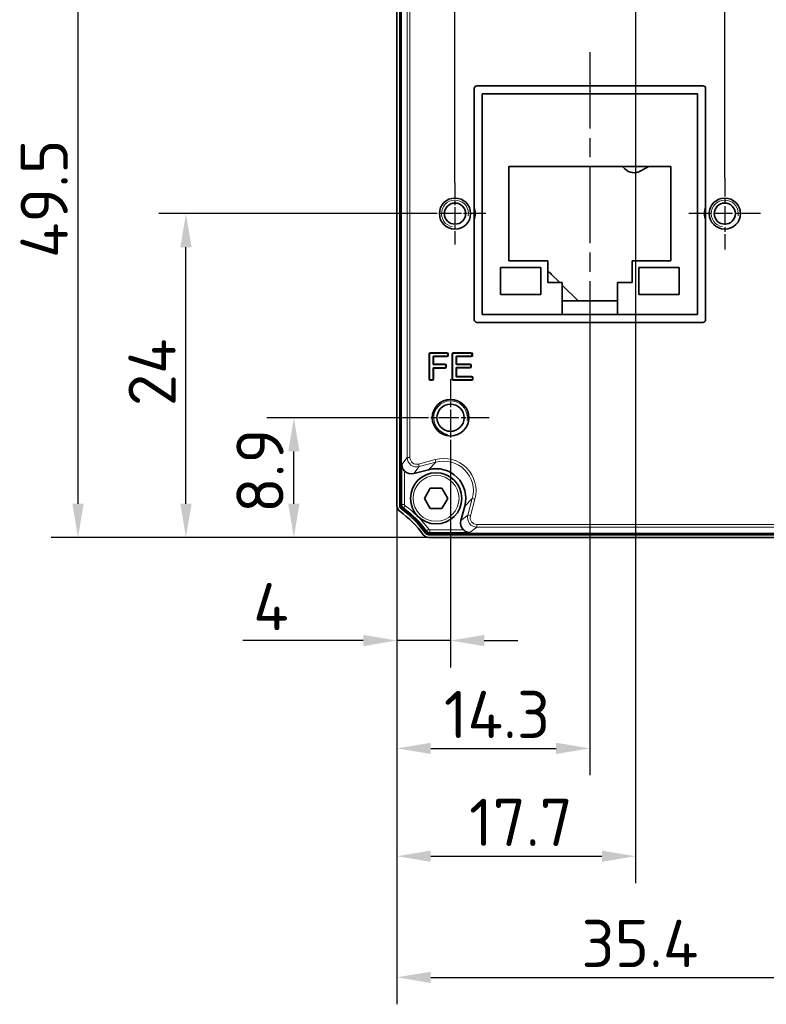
# Model space of a CAD drawing. Header units: millimetres. Extents: x 5 to 415, y 5 to 292.
# Tile 3 of 32: x 99 to 154, y 77 to 150. Entities that reach past the tile are written whole.
import ezdxf

# ---------------------------------------------------------------- set-up
doc = ezdxf.new("R2010")
doc.units = ezdxf.units.MM
doc.linetypes.add('CHAIN', pattern=[0.3543, 0.2362, -0.0295, 0.0591, -0.0295])
doc.linetypes.add('LONG_DASH_DOTTED', pattern=[0.3001, 0.2362, -0.0295, 0.0049, -0.0295])
for name, color, linetype, lineweight in [('Bemaßung (ISO)', 7, 'Continuous', 25), ('Mittellinie (ISO)', 7, 'LONG_DASH_DOTTED', 25), ('Mittelpunktmarkierung (ISO)', 7, 'LONG_DASH_DOTTED', 25), ('Sichtbar (ISO)', 7, 'Continuous', 35), ('Sichtbar schmal (ISO)', 7, 'Continuous', 18), ('Symbol (ISO)', 7, 'Continuous', 25)]:
    doc.layers.add(name, color=color, linetype=linetype, lineweight=lineweight)
doc.styles.add('Notiztext (ISO)', font='isocpeur.ttf')
doc.dimstyles.new('Standard (ISO)', dxfattribs={"dimtxt": 3.5, "dimasz": 2.5, "dimexe": 2, "dimexo": 0, "dimgap": 0.762, "dimtad": 1, "dimtoh": 1, "dimdec": 8, "dimrnd": 1e-08, "dimdsep": 46, "dimtxsty": 'Notiztext (ISO)', "dimcen": 0.09, "dimdle": 10, "dimclrd": 256, "dimclre": 256, "dimclrt": 256, "dimadec": 6, "dimazin": 2, "dimtfac": 0.514286, "dimtdec": 3, "dimtmove": 0, "dimatfit": 3, "dimfxl": 1, "dimtolj": 1, "dimlwd": -1, "dimlwe": -1, "dimarcsym": 0})
doc.dimstyles.new('Standard - Methode 1b (ISO)$7', dxfattribs={"dimtxt": 3.5, "dimasz": 2.5, "dimexe": 2, "dimexo": 0, "dimgap": 0.762, "dimtad": 1, "dimtoh": 1, "dimrnd": 1e-08, "dimdsep": 46, "dimtxsty": 'Notiztext (ISO)', "dimcen": 0.09, "dimdle": 10, "dimclrd": 256, "dimclre": 256, "dimclrt": 256, "dimazin": 2, "dimtfac": 1, "dimtmove": 0, "dimatfit": 3, "dimfxl": 1, "dimtolj": 1, "dimlwd": -1, "dimlwe": -1, "dimarcsym": 0})

# ---------------------------------------------------------------- blocks, each defined once
blk = doc.blocks.new('*D42')
at = {"layer": 'Bemaßung (ISO)', "transparency": 16777216}
for p, q in [((130.693, 118.11), (130.693, 102.441)), ((126.723, 114.441), (126.723, 102.441)), ((124.223, 104.441), (115.299, 104.441)), ((130.693, 104.441), (126.723, 104.441)), ((133.193, 104.441), (135.693, 104.441))]:
    blk.add_line(p, q, dxfattribs=at)
for points in [[(124.223, 104.857), (124.223, 104.024), (126.723, 104.441)], [(133.193, 104.857), (133.193, 104.024), (130.693, 104.441)]]:
    blk.add_solid(points, dxfattribs=at)
at = {"layer": 'Defpoints', "color": 0, "transparency": 16777216}
for p in [(130.693, 118.11), (126.723, 114.441), (130.693, 104.441)]:
    blk.add_point(p, dxfattribs=at)
at = {"layer": 'Bemaßung (ISO)', "transparency": 16777216, "insert": (116.061, 108.703), "char_height": 3.5, "attachment_point": 1, "style": 'Notiztext (ISO)'}
blk.add_mtext('\\A1;4', dxfattribs=at)
blk = doc.blocks.new('*D43')
at = {"layer": 'Bemaßung (ISO)', "transparency": 16777216}
for p, q in [((141.023, 125.536), (141.023, 94.441)), ((126.723, 114.441), (126.723, 94.441)), ((129.223, 96.441), (138.523, 96.441))]:
    blk.add_line(p, q, dxfattribs=at)
for points in [[(129.223, 96.857), (129.223, 96.024), (126.723, 96.441)], [(138.523, 96.857), (138.523, 96.024), (141.023, 96.441)]]:
    blk.add_solid(points, dxfattribs=at)
at = {"layer": 'Defpoints', "color": 0, "transparency": 16777216}
for p in [(141.023, 125.536), (126.723, 114.441), (141.023, 96.441)]:
    blk.add_point(p, dxfattribs=at)
at = {"layer": 'Bemaßung (ISO)', "transparency": 16777216, "insert": (130.198, 100.703), "char_height": 3.5, "attachment_point": 1, "style": 'Notiztext (ISO)'}
blk.add_mtext('\\A1;14.3', dxfattribs=at)
blk = doc.blocks.new('*D44')
at = {"layer": 'Bemaßung (ISO)', "transparency": 16777216}
for p, q in [((144.416, 154.586), (144.416, 86.441)), ((126.723, 114.441), (126.723, 86.441)), ((129.223, 88.441), (141.916, 88.441))]:
    blk.add_line(p, q, dxfattribs=at)
for points in [[(129.223, 88.857), (129.223, 88.024), (126.723, 88.441)], [(141.916, 88.857), (141.916, 88.024), (144.416, 88.441)]]:
    blk.add_solid(points, dxfattribs=at)
at = {"layer": 'Defpoints', "color": 0, "transparency": 16777216}
for p in [(144.416, 154.586), (126.723, 114.441), (144.416, 88.441)]:
    blk.add_point(p, dxfattribs=at)
at = {"layer": 'Bemaßung (ISO)', "transparency": 16777216, "insert": (132.069, 92.703), "char_height": 3.5, "attachment_point": 1, "style": 'Notiztext (ISO)'}
blk.add_mtext('\\A1;17.7', dxfattribs=at)
blk = doc.blocks.new('*D45')
at = {"layer": 'Bemaßung (ISO)', "transparency": 16777216}
for p, q in [((162.116, 153.086), (162.116, 77.456)), ((126.723, 114.441), (126.723, 77.456)), ((129.223, 79.456), (159.616, 79.456))]:
    blk.add_line(p, q, dxfattribs=at)
for points in [[(129.223, 79.872), (129.223, 79.039), (126.723, 79.456)], [(159.616, 79.872), (159.616, 79.039), (162.116, 79.456)]]:
    blk.add_solid(points, dxfattribs=at)
at = {"layer": 'Defpoints', "color": 0, "transparency": 16777216}
for p in [(162.116, 153.086), (126.723, 114.441), (162.116, 79.456)]:
    blk.add_point(p, dxfattribs=at)
at = {"layer": 'Bemaßung (ISO)', "transparency": 16777216, "insert": (140.394, 83.718), "char_height": 3.5, "attachment_point": 1, "style": 'Notiztext (ISO)'}
blk.add_mtext('\\A1;35.4', dxfattribs=at)
blk = doc.blocks.new('*D46')
at = {"layer": 'Bemaßung (ISO)', "transparency": 16777216}
for p, q in [((127.837, 120.966), (117.078, 120.966)), ((119.078, 114.586), (119.078, 118.466)), ((129.078, 112.086), (117.078, 112.086))]:
    blk.add_line(p, q, dxfattribs=at)
for points in [[(118.662, 118.466), (119.495, 118.466), (119.078, 120.966)], [(118.662, 114.586), (119.495, 114.586), (119.078, 112.086)]]:
    blk.add_solid(points, dxfattribs=at)
at = {"layer": 'Defpoints', "color": 0, "transparency": 16777216}
for p in [(119.078, 120.966), (127.837, 120.966), (129.078, 112.086)]:
    blk.add_point(p, dxfattribs=at)
at = {"layer": 'Bemaßung (ISO)', "transparency": 16777216, "insert": (114.816, 113.901), "char_height": 3.5, "attachment_point": 1, "rotation": 90, "style": 'Notiztext (ISO)'}
blk.add_mtext('\\A1;8.9', dxfattribs=at)
blk = doc.blocks.new('*D47')
at = {"layer": 'Bemaßung (ISO)', "transparency": 16777216}
for p, q in [((128.74, 136.106), (109.078, 136.106)), ((111.078, 114.586), (111.078, 133.606)), ((129.078, 112.086), (109.078, 112.086))]:
    blk.add_line(p, q, dxfattribs=at)
for points in [[(110.662, 133.606), (111.495, 133.606), (111.078, 136.106)], [(110.662, 114.586), (111.495, 114.586), (111.078, 112.086)]]:
    blk.add_solid(points, dxfattribs=at)
at = {"layer": 'Defpoints', "color": 0, "transparency": 16777216}
for p in [(111.078, 136.106), (128.74, 136.106), (129.078, 112.086)]:
    blk.add_point(p, dxfattribs=at)
at = {"layer": 'Bemaßung (ISO)', "transparency": 16777216, "insert": (106.816, 121.821), "char_height": 3.5, "attachment_point": 1, "rotation": 90, "style": 'Notiztext (ISO)'}
blk.add_mtext('\\A1;24', dxfattribs=at)
blk = doc.blocks.new('*D48')
at = {"layer": 'Bemaßung (ISO)', "transparency": 16777216}
for p, q in [((137.416, 161.586), (101.078, 161.586)), ((103.078, 114.586), (103.078, 159.086)), ((129.078, 112.086), (101.078, 112.086))]:
    blk.add_line(p, q, dxfattribs=at)
for points in [[(102.662, 159.086), (103.495, 159.086), (103.078, 161.586)], [(102.662, 114.586), (103.495, 114.586), (103.078, 112.086)]]:
    blk.add_solid(points, dxfattribs=at)
at = {"layer": 'Defpoints', "color": 0, "transparency": 16777216}
for p in [(103.078, 161.586), (137.416, 161.586), (129.078, 112.086)]:
    blk.add_point(p, dxfattribs=at)
at = {"layer": 'Bemaßung (ISO)', "transparency": 16777216, "insert": (98.816, 132.811), "char_height": 3.5, "attachment_point": 1, "rotation": 90, "style": 'Notiztext (ISO)'}
blk.add_mtext('\\A1;49.5', dxfattribs=at)
blk = doc.blocks.new('*D49')
at = {"layer": 'Bemaßung (ISO)', "transparency": 16777216}
for p, q in [((131.023, 138.389), (131.023, 183.389)), ((151.023, 138.76), (151.023, 183.389)), ((133.523, 181.389), (148.523, 181.389))]:
    blk.add_line(p, q, dxfattribs=at)
for points in [[(133.523, 181.806), (133.523, 180.972), (131.023, 181.389)], [(148.523, 181.806), (148.523, 180.972), (151.023, 181.389)]]:
    blk.add_solid(points, dxfattribs=at)
at = {"layer": 'Defpoints', "color": 0, "transparency": 16777216}
for p in [(151.023, 181.389), (131.023, 138.389), (151.023, 138.76)]:
    blk.add_point(p, dxfattribs=at)
at = {"layer": 'Bemaßung (ISO)', "transparency": 16777216, "insert": (138.923, 185.651), "char_height": 3.5, "attachment_point": 1, "style": 'Notiztext (ISO)'}
blk.add_mtext('\\A1;20', dxfattribs=at)

msp = doc.modelspace()

# ---------------------------------------------------------------- linework, layer by layer
at = {"layer": 'Mittellinie (ISO)', "linetype": 'CHAIN', "ltscale": 23.990969}
msp.add_line((141.02317212, 148.08562591), (141.02317212, 125.53562591), dxfattribs=at)
at = {"layer": 'Mittelpunktmarkierung (ISO)', "linetype": 'CHAIN', "ltscale": 5.074784}
for p, q in [((131.02317212, 138.38912591), (131.02317212, 133.82212591)), ((133.30667212, 136.10562591), (128.73967212, 136.10562591))]:
    msp.add_line(p, q, dxfattribs=at)
at = {"layer": 'Mittelpunktmarkierung (ISO)', "linetype": 'CHAIN', "ltscale": 5.898996}
for p, q in [((151.02317212, 138.75998901), (151.02317212, 133.45126281)), ((153.67753522, 136.10562591), (148.36880902, 136.10562591))]:
    msp.add_line(p, q, dxfattribs=at)
at = {"layer": 'Mittelpunktmarkierung (ISO)', "linetype": 'CHAIN', "ltscale": 6.346983}
for p, q in [((130.69317212, 123.82156602), (130.69317212, 118.10968581)), ((133.54911223, 120.96562591), (127.83723201, 120.96562591))]:
    msp.add_line(p, q, dxfattribs=at)
at = {"layer": 'Sichtbar (ISO)'}
for p, q in [((126.72317212, 114.44062591), (126.72317212, 171.73062591)), ((126.92317212, 171.73062591), (126.92317212, 114.44062591)), ((127.02317212, 114.48997041), (127.02317212, 171.68128142)), ((132.44817212, 128.23555738), (132.44817212, 145.38569445)), ((132.64810358, 145.58562591), (149.39824065, 145.58562591)), ((149.59817212, 145.38569445), (149.59817212, 128.23555738)), ((148.99817212, 144.98562591), (133.04817212, 144.98562591)), ((133.04817212, 128.63562591), (133.04817212, 144.98562591)), ((148.99817212, 144.98562591), (148.99817212, 128.63562591)), ((135.02317212, 139.60562591), (147.02317212, 139.60562591)), ((135.02317212, 132.60562591), (135.02317212, 139.60562591)), ((143.60275155, 139.43117275), (143.42829838, 139.60562591)), ((145.38727519, 139.60562591), (144.80985833, 139.27225413)), ((147.02317212, 139.60562591), (147.02317212, 132.60562591)), ((137.89817212, 132.60562591), (135.02317212, 132.60562591)), ((137.89817212, 130.98562591), (137.89817212, 132.60562591)), ((144.14817212, 132.60562591), (144.14817212, 130.98562591)), ((147.02317212, 132.60562591), (144.14817212, 132.60562591)), ((134.39817212, 130.10562591), (134.39817212, 132.10562591)), ((134.39817212, 132.10562591), (137.39817212, 132.10562591)), ((137.39817212, 132.10562591), (137.39817212, 130.10562591)), ((138.15938965, 131.62428211), (138.79804585, 130.98562591)), ((144.64817212, 130.10562591), (144.64817212, 132.10562591)), ((144.64817212, 132.10562591), (147.64817212, 132.10562591)), ((147.64817212, 132.10562591), (147.64817212, 130.10562591)), ((138.97317212, 130.98562591), (137.89817212, 130.98562591)), ((138.97317212, 128.63562591), (138.97317212, 130.98562591)), ((138.97317212, 130.81049965), (140.14804585, 129.63562591)), ((143.07317212, 130.98562591), (143.07317212, 128.63562591)), ((144.14817212, 130.98562591), (143.07317212, 130.98562591)), ((137.39817212, 130.10562591), (134.39817212, 130.10562591)), ((147.64817212, 130.10562591), (144.64817212, 130.10562591)), ((143.07317212, 129.63562591), (138.97317212, 129.63562591)), ((138.97317212, 128.63562591), (133.04817212, 128.63562591)), ((143.07317212, 128.63462591), (138.97317212, 128.63462591)), ((148.99817212, 128.63562591), (143.07317212, 128.63562591)), ((149.39824065, 128.03562591), (132.64810358, 128.03562591)), ((129.13731658, 125.7143188), (129.13731658, 123.81693302)), ((130.4353102, 125.7643169), (129.18731468, 125.7643169)), ((130.4853083, 125.58065256), (130.4853083, 125.7143188)), ((130.83701173, 125.7143188), (130.83701173, 123.81693302)), ((132.23256633, 125.7643169), (130.88700982, 125.7643169)), ((132.28256442, 125.58065256), (132.28256442, 125.7143188)), ((129.39994243, 124.95913205), (129.39994243, 125.48065637)), ((129.44994052, 125.53065447), (130.4353102, 125.53065447)), ((130.28896874, 124.90913396), (129.44994052, 124.90913396)), ((131.09963757, 124.96675401), (131.09963757, 125.48065637)), ((131.14963567, 125.53065447), (132.23256633, 125.53065447)), ((132.1578712, 124.91675591), (131.14963567, 124.91675591)), ((129.39994243, 123.81693302), (129.39994243, 124.62547343)), ((129.44994052, 124.67547153), (130.28896874, 124.67547153)), ((130.33896683, 124.72546962), (130.33896683, 124.85913586)), ((131.09963757, 124.05059546), (131.09963757, 124.63309538)), ((131.14963567, 124.68309348), (132.1578712, 124.68309348)), ((132.2078693, 124.73309157), (132.2078693, 124.86675781)), ((129.18731468, 123.76693493), (129.34994433, 123.76693493)), ((130.88700982, 123.76693493), (132.27829803, 123.76693493)), ((132.27829803, 124.00059736), (131.14963567, 124.00059736)), ((132.32829613, 123.81693302), (132.32829613, 123.95059926)), ((129.05503149, 117.11100069), (127.97212868, 116.82083776)), ((128.75714671, 114.98562591), (129.19015942, 115.73562591)), ((129.19015942, 115.73562591), (130.05618482, 115.73562591)), ((130.05618482, 115.73562591), (130.48919752, 114.98562591)), ((129.19015942, 114.23562591), (128.75714671, 114.98562591)), ((130.48919752, 114.98562591), (130.05618482, 114.23562591)), ((130.05618482, 114.23562591), (129.19015942, 114.23562591)), ((131.45838396, 113.33458248), (131.74854689, 114.41748529)), ((129.07817212, 112.28562591), (180.36817212, 112.28562591)), ((180.36817212, 112.08562591), (129.07817212, 112.08562591)), ((180.31882763, 112.38562591), (129.12751661, 112.38562591))]:
    msp.add_line(p, q, dxfattribs=at)
for centre, radius in [((131.02317212, 136.10562591), 1.1543631), ((131.02317212, 136.10562591), 0.7835), ((151.02317212, 136.10562591), 1.1543631), ((151.02317212, 136.10562591), 0.7835), ((130.69317212, 120.96562591), 1.35594011), ((130.69317212, 120.96562591), 1.00645), ((129.62317212, 114.98562591), 1.9)]:
    msp.add_circle(centre, radius, dxfattribs=at)
for centre, radius, start, end in [((144.30985833, 140.13827953), 1, 225, 300), ((131.02217212, 136.10562591), 1.5, 341.9278565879, 18.0721434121), ((151.02217212, 136.10562591), 1.5, 161.6831934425, 198.3168065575), ((137.45228287, 130.91717533), 1, 45, 63.5197535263), ((127.22317212, 114.44062591), 0.5, 180, 233.7730672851), ((127.22317212, 114.44062591), 0.3, 180, 233.9836579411), ((122.14070176, 107.50315555), 8.1, 36.2269327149, 53.7730672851), ((122.2838379, 107.64629169), 8.1, 36.0163420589, 53.9836579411), ((129.07817212, 112.58562591), 0.5, 216.2269327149, 270), ((129.07817212, 112.58562591), 0.3, 216.0163420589, 270)]:
    msp.add_arc(centre, radius, start, end, dxfattribs=at)
for centre, major_axis, ratio, start_param, end_param in [((132.64824068, 145.38555735), (-0.1415183, 0.1415183), 0.999315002, 5.4981297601, 7.0682408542), ((149.39810356, 145.38555735), (0.1415183, 0.1415183), 0.999315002, 5.4981297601, 7.0682408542), ((132.64824068, 128.23569447), (-0.1415183, -0.1415183), 0.999315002, 5.4981297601, 7.0682408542), ((149.39810356, 128.23569447), (0.1415183, -0.1415183), 0.999315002, 5.4981297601, 7.0682408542), ((129.18731849, 125.71431499), (-0.03535803, 0.03535803), 0.9999238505, 5.49782522, 7.0685453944), ((130.43530639, 125.71431499), (0.03535803, 0.03535803), 0.9999238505, 5.49782522, 7.0685453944), ((130.88701363, 125.71431499), (-0.03535803, 0.03535803), 0.9999238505, 5.49782522, 7.0685453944), ((132.23256252, 125.71431499), (0.03535803, 0.03535803), 0.9999238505, 5.49782522, 7.0685453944), ((129.44994433, 125.48065256), (-0.03535803, 0.03535803), 0.9999238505, 5.49782522, 7.0685453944), ((129.44994433, 124.95913586), (-0.03535803, -0.03535803), 0.9999238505, 5.49782522, 7.0685453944), ((130.28896493, 124.85913205), (0.03535803, 0.03535803), 0.9999238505, 5.49782522, 7.0685453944), ((130.43530639, 125.58065637), (0.03535803, -0.03535803), 0.9999238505, 5.49782522, 7.0685453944), ((131.14963948, 125.48065256), (-0.03535803, 0.03535803), 0.9999238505, 5.49782522, 7.0685453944), ((131.14963948, 124.96675781), (-0.03535803, -0.03535803), 0.9999238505, 5.49782522, 7.0685453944), ((132.15786739, 124.86675401), (0.03535803, 0.03535803), 0.9999238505, 5.49782522, 7.0685453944), ((132.23256252, 125.58065637), (0.03535803, -0.03535803), 0.9999238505, 5.49782522, 7.0685453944), ((129.44994433, 124.62546962), (-0.03535803, 0.03535803), 0.9999238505, 5.49782522, 7.0685453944), ((130.28896493, 124.72547343), (0.03535803, -0.03535803), 0.9999238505, 5.49782522, 7.0685453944), ((131.14963948, 124.63309157), (-0.03535803, 0.03535803), 0.9999238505, 5.49782522, 7.0685453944), ((132.15786739, 124.73309538), (0.03535803, -0.03535803), 0.9999238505, 5.49782522, 7.0685453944), ((129.18731849, 123.81693683), (-0.03535803, -0.03535803), 0.9999238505, 5.49782522, 7.0685453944), ((129.34994052, 123.81693683), (0.03535803, -0.03535803), 0.9999238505, 5.49782522, 7.0685453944), ((130.88701363, 123.81693683), (-0.03535803, -0.03535803), 0.9999238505, 5.49782522, 7.0685453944), ((131.14963948, 124.05059926), (-0.03535803, -0.03535803), 0.9999238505, 5.49782522, 7.0685453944), ((132.27829423, 123.95059546), (0.03535803, 0.03535803), 0.9999238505, 5.49782522, 7.0685453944), ((132.27829423, 123.81693683), (0.03535803, -0.03535803), 0.9999238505, 5.49782522, 7.0685453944), ((127.79149726, 117.49737946), (-0.42652705, -0.55586088), 0.9990761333, 6.1317814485, 7.1990367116), ((129.6221056, 114.98455939), (1.55776686, 1.55776686), 0.9986314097, 5.2365809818, 7.3297896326), ((132.13492566, 113.15395106), (-0.55586088, -0.42652705), 0.9990761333, 5.3673339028, 6.4345891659)]:
    msp.add_ellipse(centre, major_axis=major_axis, ratio=ratio, start_param=start_param, end_param=end_param, dxfattribs=at)
for points, knots in [([(127.08615722, 117.49010757), (127.08733208, 117.40762425), (127.10446817, 117.31913794), (127.15657122, 117.19386119), (127.17818155, 117.15332975), (127.2277901, 117.07857216), (127.25536108, 117.04417261), (127.28608868, 117.01214942)], [0, 0, 0, 0, 0.028171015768, 0.028171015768, 0.042256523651, 0.042256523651, 0.055589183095, 0.055589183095, 0.055589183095, 0.055589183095]), ([(127.14565919, 114.24817716), (127.12148237, 114.26592471), (127.10009484, 114.28721995), (127.05376376, 114.34964762), (127.03463038, 114.39500442), (127.02485795, 114.4555327), (127.02360517, 114.46898656), (127.02326611, 114.48252853), (127.02320408, 114.48500575), (127.02317268, 114.48748637), (127.02317212, 114.48997041)], [11.1360574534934, 11.1360574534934, 11.1360574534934, 11.1360574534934, 11.1392016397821, 11.1392016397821, 11.144232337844, 11.144232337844, 11.1456510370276, 11.1456510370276, 11.1456510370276, 11.1459105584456, 11.1459105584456, 11.1459105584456, 11.1459105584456]), ([(128.88572336, 112.50811298), (128.76379521, 112.67428954), (128.63635715, 112.83476516), (128.36801292, 113.14756922), (128.22741275, 113.2993135), (127.93562582, 113.59100969), (127.7844776, 113.73101388), (127.47231135, 113.99881096), (127.31198094, 114.12614247), (127.14565919, 114.24817716)], [10.8830896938, 10.8830896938, 10.8830896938, 10.8830896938, 10.94620089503, 10.94620089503, 11.00970265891, 11.00970265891, 11.07294625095, 11.07294625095, 11.13605745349, 11.13605745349, 11.13605745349, 11.13605745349]), ([(129.12751661, 112.38562591), (129.09752504, 112.38563267), (129.06784428, 112.39012767), (128.9937945, 112.41290858), (128.95164781, 112.4379944), (128.90776859, 112.48098865), (128.89859915, 112.49129991), (128.89016514, 112.50221563), (128.88866134, 112.50416193), (128.88718066, 112.50612776), (128.88572336, 112.50811298)], [10.8732365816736, 10.8732365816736, 10.8732365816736, 10.8732365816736, 10.876370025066, 10.876370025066, 10.8813835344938, 10.8813835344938, 10.8828315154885, 10.8828315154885, 10.8828315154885, 10.8830896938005, 10.8830896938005, 10.8830896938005, 10.8830896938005]), ([(131.64969563, 112.64854248), (131.68171882, 112.61781487), (131.71611837, 112.59024389), (131.79087595, 112.54063534), (131.83140739, 112.51902502), (131.95668414, 112.46692196), (132.04517045, 112.44978587), (132.12765377, 112.44861101)], [0.126506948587, 0.126506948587, 0.126506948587, 0.126506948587, 0.139839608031, 0.139839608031, 0.153925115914, 0.153925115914, 0.182096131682, 0.182096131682, 0.182096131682, 0.182096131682])]:
    msp.add_open_spline(points, degree=3, knots=knots, dxfattribs=at)
at = {"layer": 'Sichtbar schmal (ISO)'}
for p, q in [((127.48706368, 168.15867279), (127.48706368, 118.01257904)), ((127.68699514, 118.01257904), (127.68699514, 168.15867279)), ((129.08644199, 125.7151953), (129.08644199, 123.81606034)), ((129.08644199, 125.7151953), (129.13644009, 125.7151953)), ((129.13644009, 123.81605653), (129.13644009, 125.7151953)), ((129.13644009, 125.7151953), (129.13731658, 125.7143188)), ((130.4361867, 125.81519149), (129.18643818, 125.81519149)), ((129.18643818, 125.76519339), (129.18643818, 125.81519149)), ((129.18643818, 125.76519339), (130.4361867, 125.76519339)), ((129.18731468, 125.7643169), (129.18643818, 125.76519339)), ((130.4361867, 125.76519339), (130.4353102, 125.7643169)), ((130.4361867, 125.81519149), (130.4361867, 125.76519339)), ((130.4853083, 125.7143188), (130.48618479, 125.7151953)), ((130.48618479, 125.7151953), (130.48618479, 125.57977607)), ((130.53618289, 125.57977607), (130.53618289, 125.71519149)), ((130.78613714, 125.7151953), (130.78613714, 123.81606034)), ((130.78613714, 125.7151953), (130.83613523, 125.7151953)), ((130.83613523, 123.81605653), (130.83613523, 125.7151953)), ((130.83613523, 125.7151953), (130.83701173, 125.7143188)), ((132.23344282, 125.81519149), (130.88613333, 125.81519149)), ((130.88613333, 125.76519339), (130.88613333, 125.81519149)), ((130.88613333, 125.76519339), (132.23344282, 125.76519339)), ((130.88700982, 125.7643169), (130.88613333, 125.76519339)), ((132.23344282, 125.76519339), (132.23256633, 125.7643169)), ((132.23344282, 125.81519149), (132.23344282, 125.76519339)), ((132.28256442, 125.7143188), (132.28344092, 125.7151953)), ((132.28344092, 125.7151953), (132.28344092, 125.57977607)), ((132.33343901, 125.57977607), (132.33343901, 125.71519149)), ((129.39994243, 125.48065637), (129.40081892, 125.47977988)), ((129.40081892, 124.96000855), (129.39994243, 124.95913205)), ((129.40081892, 125.47977988), (129.45081702, 125.47977988)), ((129.40081892, 125.47977988), (129.40081892, 124.96000855)), ((129.45081702, 124.96000855), (129.40081892, 124.96000855)), ((129.45081702, 125.52977797), (129.44994052, 125.53065447)), ((129.44994052, 124.90913396), (129.45081702, 124.91001045)), ((129.45081702, 125.47977988), (129.45081702, 125.52977797)), ((130.4361867, 125.52977797), (129.45081702, 125.52977797)), ((129.45081702, 125.47977988), (130.43618289, 125.47977988)), ((129.45081702, 124.96000855), (129.45081702, 125.47977988)), ((130.28984523, 124.96000855), (129.45081702, 124.96000855)), ((129.45081702, 124.91001045), (129.45081702, 124.96000855)), ((129.45081702, 124.91001045), (130.28984523, 124.91001045)), ((130.28984523, 124.91001045), (130.28896874, 124.90913396)), ((130.28984523, 124.96000855), (130.28984523, 124.91001045)), ((130.4353102, 125.53065447), (130.4361867, 125.52977797)), ((130.48618479, 125.57977607), (130.4853083, 125.58065256)), ((130.53618289, 125.57977607), (130.48618479, 125.57977607)), ((131.09963757, 125.48065637), (131.10051407, 125.47977988)), ((131.10051407, 124.9676305), (131.09963757, 124.96675401)), ((131.10051407, 125.47977988), (131.15051217, 125.47977988)), ((131.10051407, 125.47977988), (131.10051407, 124.9676305)), ((131.15051217, 124.9676305), (131.10051407, 124.9676305)), ((131.15051217, 125.52977797), (131.14963567, 125.53065447)), ((131.14963567, 124.91675591), (131.15051217, 124.9176324)), ((131.15051217, 125.47977988), (131.15051217, 125.52977797)), ((132.23344282, 125.52977797), (131.15051217, 125.52977797)), ((131.15051217, 125.47977988), (132.23343901, 125.47977988)), ((131.15051217, 124.9676305), (131.15051217, 125.47977988)), ((132.1587477, 124.9676305), (131.15051217, 124.9676305)), ((131.15051217, 124.9176324), (131.15051217, 124.9676305)), ((131.15051217, 124.9176324), (132.1587477, 124.9176324)), ((132.1587477, 124.9176324), (132.1578712, 124.91675591)), ((132.1587477, 124.9676305), (132.1587477, 124.9176324)), ((132.23256633, 125.53065447), (132.23344282, 125.52977797)), ((132.28344092, 125.57977607), (132.28256442, 125.58065256)), ((132.33343901, 125.57977607), (132.28344092, 125.57977607)), ((129.39994243, 124.62547343), (129.40081892, 124.62459694)), ((129.40081892, 124.62459694), (129.45081702, 124.62459694)), ((129.40081892, 124.62459694), (129.40081892, 123.81605653)), ((129.45081702, 124.67459503), (129.44994052, 124.67547153)), ((129.45081702, 124.62459694), (129.45081702, 124.67459503)), ((130.28984523, 124.67459503), (129.45081702, 124.67459503)), ((129.45081702, 124.62459694), (130.28984142, 124.62459694)), ((129.45081702, 123.81605653), (129.45081702, 124.62459694)), ((130.28896874, 124.67547153), (130.28984523, 124.67459503)), ((130.33896683, 124.85913586), (130.33984333, 124.86001236)), ((130.33984333, 124.72459313), (130.33896683, 124.72546962)), ((130.33984333, 124.86001236), (130.33984333, 124.72459313)), ((130.38984142, 124.72459313), (130.33984333, 124.72459313)), ((130.38984142, 124.72459313), (130.38984142, 124.86000855)), ((131.09963757, 124.63309538), (131.10051407, 124.63221889)), ((131.10051407, 124.63221889), (131.15051217, 124.63221889)), ((131.10051407, 124.63221889), (131.10051407, 124.05147195)), ((131.15051217, 124.68221698), (131.14963567, 124.68309348)), ((131.15051217, 124.63221889), (131.15051217, 124.68221698)), ((132.1587477, 124.68221698), (131.15051217, 124.68221698)), ((131.15051217, 124.63221889), (132.15874389, 124.63221889)), ((131.15051217, 124.05147195), (131.15051217, 124.63221889)), ((132.1578712, 124.68309348), (132.1587477, 124.68221698)), ((132.2078693, 124.86675781), (132.20874579, 124.86763431)), ((132.20874579, 124.73221508), (132.2078693, 124.73309157)), ((132.20874579, 124.86763431), (132.20874579, 124.73221508)), ((132.25874389, 124.73221508), (132.20874579, 124.73221508)), ((132.25874389, 124.73221508), (132.25874389, 124.8676305)), ((129.13731658, 123.81693302), (129.13644009, 123.81605653)), ((129.18643818, 123.76605843), (129.18731468, 123.76693493)), ((129.18643818, 123.71606034), (129.18643818, 123.76605843)), ((129.35082083, 123.76605843), (129.18643818, 123.76605843)), ((129.18643818, 123.71606034), (129.35081702, 123.71606034)), ((129.34994433, 123.76693493), (129.35082083, 123.76605843)), ((129.40081892, 123.81605653), (129.39994243, 123.81693302)), ((129.45081702, 123.81605653), (129.40081892, 123.81605653)), ((130.83701173, 123.81693302), (130.83613523, 123.81605653)), ((130.88613333, 123.76605843), (130.88700982, 123.76693493)), ((130.88613333, 123.71606034), (130.88613333, 123.76605843)), ((132.27917453, 123.76605843), (130.88613333, 123.76605843)), ((130.88613333, 123.71606034), (132.27917072, 123.71606034)), ((131.10051407, 124.05147195), (131.09963757, 124.05059546)), ((131.15051217, 124.05147195), (131.10051407, 124.05147195)), ((131.14963567, 124.00059736), (131.15051217, 124.00147385)), ((132.27917453, 124.05147195), (131.15051217, 124.05147195)), ((131.15051217, 124.00147385), (131.15051217, 124.05147195)), ((131.15051217, 124.00147385), (132.27917453, 124.00147385)), ((132.27917453, 124.00147385), (132.27829803, 124.00059736)), ((132.27829803, 123.76693493), (132.27917453, 123.76605843)), ((132.27917453, 124.05147195), (132.27917453, 124.00147385)), ((132.32829613, 123.95059926), (132.32917262, 123.95147576)), ((132.32917262, 123.81605653), (132.32829613, 123.81693302)), ((132.32917262, 123.95147576), (132.32917262, 123.81605653)), ((132.37917072, 123.81605653), (132.32917262, 123.81605653)), ((132.37917072, 123.81605653), (132.37917072, 123.95147195)), ((127.08615722, 117.49010757), (127.48706368, 118.01257904)), ((127.48706368, 118.01257904), (127.68699514, 118.01257904)), ((129.56304016, 117.86387439), (128.31618898, 117.52978162)), ((128.36793505, 117.33666266), (129.61478623, 117.67075542)), ((129.61478623, 117.67075542), (129.05503149, 117.11100069)), ((129.61478623, 117.67075542), (129.56304016, 117.86387439)), ((127.08615722, 117.49010757), (127.08615722, 114.52180249)), ((127.28608868, 114.52180249), (127.28608868, 117.01214942)), ((127.97212868, 116.82083776), (128.36793505, 117.33666266)), ((128.36793505, 117.33666266), (128.31618898, 117.52978162)), ((131.74854689, 114.41748529), (132.30830163, 114.97724002)), ((132.30830163, 114.97724002), (131.97420886, 113.73038885)), ((132.16732783, 113.67864278), (132.50142059, 114.92549395)), ((132.30830163, 114.97724002), (132.50142059, 114.92549395)), ((126.92317212, 114.44062591), (127.02726908, 114.44062591)), ((127.10749237, 114.28150186), (127.04676732, 114.19797112)), ((127.08615722, 114.52180249), (127.28608868, 114.52180249)), ((127.20773324, 114.28068035), (127.32661402, 114.44142844)), ((131.97420886, 113.73038885), (131.45838396, 113.33458248)), ((131.97420886, 113.73038885), (132.16732783, 113.67864278)), ((128.91822655, 112.57018704), (129.07897465, 112.68906782)), ((131.64969563, 112.64854248), (129.1593487, 112.64854248)), ((129.1593487, 112.44861101), (129.1593487, 112.64854248)), ((132.65012524, 112.84951747), (132.12765377, 112.44861101)), ((176.79621899, 113.04944894), (132.65012524, 113.04944894)), ((132.65012524, 112.84951747), (132.65012524, 113.04944894)), ((132.65012524, 112.84951747), (176.79621899, 112.84951747)), ((128.83551732, 112.40922112), (128.91904807, 112.46994617)), ((129.07817212, 112.38972287), (129.07817212, 112.28562591)), ((129.1593487, 112.44861101), (132.12765377, 112.44861101))]:
    msp.add_line(p, q, dxfattribs=at)
msp.add_circle((129.62317212, 114.98562591), 1.7, dxfattribs=at)
for centre, radius, start, end in [((131.02317212, 136.10562591), 1, 350, 260), ((151.02317212, 136.10562591), 1, 350, 260), ((129.1864458, 125.71518768), 0.10000762, 90.0021816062, 179.9956367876), ((130.43617908, 125.71518768), 0.10000762, 0.0021816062, 89.9956367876), ((130.88614095, 125.71518768), 0.10000762, 90.0021816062, 179.9956367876), ((132.2334352, 125.71518768), 0.10000762, 0.0021816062, 89.9956367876), ((129.45081702, 125.47977988), 0.0499981, 90, 179.9956367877), ((129.45081702, 124.96000855), 0.0499981, 180, 269.9956367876), ((130.28983761, 124.86000474), 0.10000762, 0.0021816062, 89.9956367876), ((130.43617908, 125.57978368), 0.10000762, 270.0021816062, 359.9956367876), ((131.15051217, 125.47977988), 0.0499981, 90, 179.9956367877), ((131.15051217, 124.9676305), 0.0499981, 180, 269.9956367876), ((132.15874008, 124.86762669), 0.10000762, 0.0021816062, 89.9956367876), ((132.2334352, 125.57978368), 0.10000762, 270.0021816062, 359.9956367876), ((129.45081702, 124.62459694), 0.0499981, 90, 179.9956367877), ((130.28983761, 124.72460074), 0.10000762, 270.0021816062, 359.9956367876), ((131.15051217, 124.63221889), 0.0499981, 90, 179.9956367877), ((132.15874008, 124.7322227), 0.10000762, 270.0021816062, 359.9956367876), ((129.1864458, 123.81606415), 0.10000762, 180.0021816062, 269.9956367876), ((129.35081321, 123.81606415), 0.10000762, 270.0021816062, 359.9956367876), ((130.88614095, 123.81606415), 0.10000762, 180.0021816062, 269.9956367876), ((131.15051217, 124.05147195), 0.0499981, 180, 269.9956367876), ((132.27916691, 123.81606415), 0.10000762, 270.0021816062, 359.9956367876), ((132.27916691, 123.95146814), 0.10000762, 0.0021816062, 89.9956367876), ((130.69317212, 120.96562591), 1.25, 350, 260), ((122.35084666, 107.71330045), 8.16822049, 36.4846690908, 53.5153309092), ((122.35084666, 107.71330045), 8.36815195, 36.4846690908, 53.5153309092)]:
    msp.add_arc(centre, radius, start, end, dxfattribs=at)
for centre, major_axis, ratio, start_param, end_param in [((129.1864458, 125.71518768), (-0.03536342, 0.03536342), 0.999771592, 5.49782522, 7.0685453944), ((130.43617908, 125.71518768), (0.03536342, 0.03536342), 0.999771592, 5.49782522, 7.0685453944), ((130.53618289, 125.7151953), (-0.05, 0.00000003), 0.0000761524, 0.0087266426, 1.5708724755), ((130.88614095, 125.71518768), (-0.03536342, 0.03536342), 0.999771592, 5.49782522, 7.0685453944), ((132.2334352, 125.71518768), (0.03536342, 0.03536342), 0.999771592, 5.49782522, 7.0685453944), ((132.33343901, 125.7151953), (-0.05, 0.00000003), 0.0000761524, 0.0087266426, 1.5708724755), ((130.28983761, 124.86000474), (0.03536342, 0.03536342), 0.999771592, 5.49782522, 7.0685453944), ((130.4361867, 125.47977988), (0.00000003, 0.05), 0.0000761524, 0.0087266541, 1.5708724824), ((130.43617908, 125.57978368), (0.03536342, -0.03536342), 0.999771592, 5.49782522, 7.0685453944), ((132.15874008, 124.86762669), (0.03536342, 0.03536342), 0.999771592, 5.49782522, 7.0685453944), ((132.23344282, 125.47977988), (0.00000003, 0.05), 0.0000761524, 0.0087266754, 1.5708724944), ((132.2334352, 125.57978368), (0.03536342, -0.03536342), 0.999771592, 5.49782522, 7.0685453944), ((130.28984523, 124.62459694), (0.00000003, 0.05), 0.0000761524, 0.0087266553, 1.5708724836), ((130.28983761, 124.72460074), (0.03536342, -0.03536342), 0.999771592, 5.49782522, 7.0685453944), ((130.38984142, 124.86001236), (-0.05, 0.00000003), 0.0000761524, 0.008726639, 1.5708724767), ((132.1587477, 124.63221889), (0.00000003, 0.05), 0.0000761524, 0.0087266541, 1.5708724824), ((132.15874008, 124.7322227), (0.03536342, -0.03536342), 0.999771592, 5.49782522, 7.0685453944), ((132.25874389, 124.86763431), (-0.05, 0.00000003), 0.0000761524, 0.0087266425, 1.5708724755), ((129.08644199, 123.81605653), (0.05, -0.00000003), 0.0000761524, 0.0087266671, 1.5708724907), ((129.1864458, 123.81606415), (-0.03536342, -0.03536342), 0.999771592, 5.49782522, 7.0685453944), ((129.35082083, 123.71606034), (0.00000003, 0.05), 0.0000761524, 0.0087266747, 1.5708724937), ((129.35081321, 123.81606415), (0.03536342, -0.03536342), 0.999771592, 5.49782522, 7.0685453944), ((130.78613714, 123.81605653), (0.05, -0.00000003), 0.0000761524, 0.0087266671, 1.5708724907), ((130.88614095, 123.81606415), (-0.03536342, -0.03536342), 0.999771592, 5.49782522, 7.0685453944), ((132.27917453, 123.71606034), (0.00000003, 0.05), 0.0000761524, 0.0087266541, 1.5708724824), ((132.27916691, 123.95146814), (0.03536342, 0.03536342), 0.999771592, 5.49782522, 7.0685453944), ((132.27916691, 123.81606415), (0.03536342, -0.03536342), 0.999771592, 5.49782522, 7.0685453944), ((132.37917072, 123.95147576), (-0.05, 0.00000003), 0.0000761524, 0.0087266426, 1.5708724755), ((128.18716654, 118.0130257), (-0.42630198, -0.55556756), 0.9996036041, 5.3673339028, 7.1990367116), ((128.18716654, 118.0130257), (-0.30466218, -0.39704349), 0.9990761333, 5.3673339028, 7.1990367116), ((130.18166645, 115.54412025), (1.69938203, 1.69938203), 0.9986314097, 5.2365809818, 7.3297896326), ((130.18166645, 115.54412025), (1.55815422, 1.55815422), 0.9983831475, 5.2365809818, 7.3297896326), ((132.6505719, 113.54962033), (-0.55556756, -0.42630198), 0.9996036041, 5.3673339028, 7.1990367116), ((132.6505719, 113.54962033), (-0.39704349, -0.30466218), 0.9990761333, 5.3673339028, 7.1990367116)]:
    msp.add_ellipse(centre, major_axis=major_axis, ratio=ratio, start_param=start_param, end_param=end_param, dxfattribs=at)
for points in [[(127.08615722, 114.52180249), (127.06516218, 114.5112166), (127.04416714, 114.50060602), (127.02317212, 114.48997041)], [(127.14565919, 114.24817716), (127.16634826, 114.25903726), (127.18703962, 114.26987154), (127.20773324, 114.28068035)], [(128.91822655, 112.57018704), (128.90741774, 112.54949342), (128.89658346, 112.52880205), (128.88572336, 112.50811298)], [(129.12751661, 112.38562591), (129.13815222, 112.40662094), (129.1487628, 112.42761597), (129.1593487, 112.44861101)]]:
    msp.add_open_spline(points, degree=3, dxfattribs=at)
for points, knots in [([(127.08615722, 114.52180249), (127.08616703, 114.47920997), (127.09541637, 114.43642382), (127.1260643, 114.36915192), (127.14333343, 114.34293253), (127.17757412, 114.30534983), (127.19216482, 114.29219947), (127.20773324, 114.28068035)], [-0.0092956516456, -0.0092956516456, -0.0092956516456, -0.0092956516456, -0.0050359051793, -0.0050359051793, -0.0019368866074, -0.0019368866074, 0, 0, 0, 0]), ([(127.32661402, 114.44142844), (127.32142306, 114.4452674), (127.31655828, 114.44965024), (127.30514239, 114.46217663), (127.2993854, 114.47091612), (127.28916992, 114.49334034), (127.28608868, 114.50760334), (127.28608868, 114.52180249)], [0, 0, 0, 0, 0.0019368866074, 0.0019368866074, 0.0050359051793, 0.0050359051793, 0.0092956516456, 0.0092956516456, 0.0092956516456, 0.0092956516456]), ([(128.91822655, 112.57018704), (128.9435603, 112.53594777), (128.97643794, 112.50704672), (129.04107978, 112.47118256), (129.07055466, 112.46037012), (129.12043165, 112.45051282), (129.13998209, 112.44861547), (129.1593487, 112.44861101)], [-0.009295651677, -0.009295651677, -0.009295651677, -0.009295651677, -0.005035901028, -0.005035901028, -0.0019368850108, -0.0019368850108, 0, 0, 0, 0]), ([(129.1593487, 112.64854248), (129.15289241, 112.64854248), (129.14637499, 112.64917372), (129.12974815, 112.65245715), (129.11992288, 112.65606068), (129.09837585, 112.6680159), (129.08741758, 112.67765146), (129.07897465, 112.68906782)], [0, 0, 0, 0, 0.0019368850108, 0.0019368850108, 0.005035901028, 0.005035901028, 0.009295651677, 0.009295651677, 0.009295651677, 0.009295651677])]:
    msp.add_open_spline(points, degree=3, knots=knots, dxfattribs=at)

# ---------------------------------------------------------------- dimensions: what is measured, and where the dimension line sits
at = {"layer": 'Bemaßung (ISO)'}
for base, p1, p2, angle, override, picture, middle in [((151.0231721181, 181.3891259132), (131.0231721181, 138.3891259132), (151.0231721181, 138.7599890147), 180, {"dimgap": 0.762, "dimtoh": 0, "dimdec": 8, "dimtol": 0, "dimlim": 0, "dimtp": 0, "dimtm": 0, "dimtdec": 3, "dimtofl": 0, "dimatfit": 1}, '*D49', (141.0231721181, 181.3891259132)), ((103.0781721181, 161.5856259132), (129.0781721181, 112.0856259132), (137.4156721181, 161.5856259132), 90, {"dimgap": 0.762, "dimtoh": 0, "dimdec": 8, "dimtol": 0, "dimlim": 0, "dimtp": 0, "dimtm": 0, "dimtdec": 3, "dimtofl": 0, "dimatfit": 1}, '*D48', (103.0781721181, 136.8356259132)), ((111.07817212, 136.10562591), (129.07817212, 112.08562591), (128.73967212, 136.10562591), 90, {"dimgap": 0.762, "dimtoh": 0, "dimdec": 1, "dimtol": 0, "dimlim": 0, "dimtp": 0, "dimtm": 0, "dimtdec": 3, "dimtofl": 0, "dimatfit": 1}, '*D47', (111.07817212, 124.09562591)), ((119.07817212, 120.96562591), (129.07817212, 112.08562591), (127.83723201, 120.96562591), 90, {"dimgap": 0.762, "dimtoh": 0, "dimdec": 1, "dimtol": 0, "dimlim": 0, "dimtp": 0, "dimtm": 0, "dimtdec": 3, "dimtofl": 0, "dimatfit": 1}, '*D46', (119.07817212, 116.52562591))]:
    dim = msp.add_linear_dim(base=base, p1=p1, p2=p2, angle=angle, dimstyle='Standard (ISO)', override=override, dxfattribs=at)
    dim.commit()
    dim.dimension.update_dxf_attribs({"geometry": picture, "text_midpoint": middle, "dimtype": 160})
for base, p1, p2, override, picture, middle in [((144.41567212, 88.44062591), (126.72317212, 114.44062591), (144.41567212, 154.58562591), {"dimgap": 0.762, "dimtoh": 0, "dimdec": 1, "dimtol": 0, "dimlim": 0, "dimtp": 0, "dimtm": 0, "dimtdec": 3, "dimtofl": 0, "dimatfit": 1}, '*D44', (135.56942212, 88.44062591)), ((162.11567212, 79.4555026), (126.72317212, 114.44062591), (162.11567212, 153.08562591), {"dimgap": 0.762, "dimtoh": 0, "dimdec": 1, "dimtol": 0, "dimlim": 0, "dimtp": 0, "dimtm": 0, "dimtdec": 3, "dimtofl": 0, "dimatfit": 1}, '*D45', (144.41942212, 79.4555026)), ((141.0231721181, 96.4406259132), (126.7231721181, 114.4406259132), (141.0231721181, 125.5356259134), {"dimgap": 0.762, "dimtoh": 0, "dimdec": 8, "dimtol": 0, "dimlim": 0, "dimtp": 0, "dimtm": 0, "dimtdec": 3, "dimtofl": 0, "dimatfit": 1}, '*D43', (133.8731721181, 96.4406259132)), ((130.69317212, 104.44062591), (126.72317212, 114.44062591), (130.69317212, 118.10968581), {"dimgap": 0.762, "dimtoh": 0, "dimdec": 1, "dimtol": 0, "dimlim": 0, "dimtp": 0, "dimtm": 0, "dimtdec": 3, "dimtofl": 1, "dimatfit": 1}, '*D42', (117.11117224, 104.44062591))]:
    dim = msp.add_linear_dim(base=base, p1=p1, p2=p2, dimstyle='Standard (ISO)', override=override, dxfattribs=at)
    dim.commit()
    dim.dimension.update_dxf_attribs({"geometry": picture, "text_midpoint": middle, "dimtype": 160})

# ---------------------------------------------------------------- leaders
at = {"layer": 'Symbol (ISO)', "annotation_type": 0, "has_hookline": 1, "hookline_direction": 1, "text_width": 48.29999765}
msp.add_leader([(226.58853572, 143.08562591), (203.44118404, 192.66923554), (200.94118404, 192.66923554)], dimstyle='Standard - Methode 1b (ISO)$7', override={"dimtad": 0}, dxfattribs=at)

doc.saveas('drawing.dxf')
